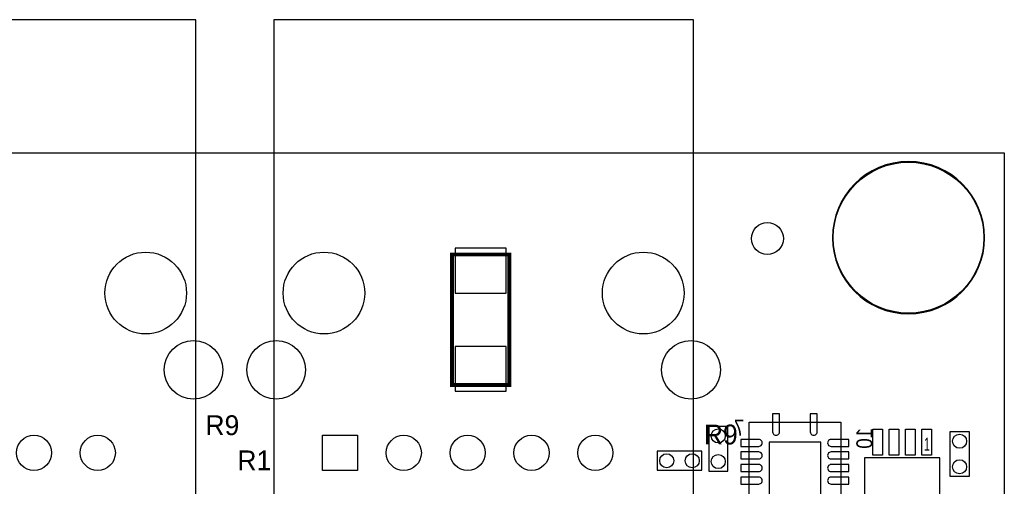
# Model space of a CAD drawing. Extents: x 4400 to 8899, y 281 to 4122.
# Tile 7 of 7: x 7258 to 8800, y 3392 to 4122. Entities that reach past the tile are written whole.
import ezdxf
from ezdxf.enums import TextEntityAlignment as Align

# ---------------------------------------------------------------- set-up
doc = ezdxf.new("R2010")
doc.units = 0
for name, color, linetype in [('BG_OUTLINE', 1, 'CONTINUOUS'), ('PG_ASSEMBLY_BOTTOM', 2, 'CONTINUOUS'), ('PG_ASSEMBLY_TOP', 3, 'CONTINUOUS'), ('PIN_BOTTOM', 5, 'CONTINUOUS'), ('PIN_TOP', 4, 'CONTINUOUS')]:
    doc.layers.add(name, color=color, linetype=linetype)

msp = doc.modelspace()

# ---------------------------------------------------------------- linework, layer by layer
at = {"layer": 'BG_OUTLINE'}
for points in [[(4400, 3914.4), (8800, 3914.4)], [(8800, 3914.4), (8800, 488)]]:
    msp.add_lwpolyline(points, dxfattribs=at)
msp.add_lwpolyline([(4400, 488.1), (4400, 3914.4), (8800, 3914.4), (8800, 488)], close=True, dxfattribs=at)
at = {"layer": 'PG_ASSEMBLY_BOTTOM', "const_width": 6}
msp.add_lwpolyline([(7935.1, 3551), (7935.1, 3755), (8024.8, 3755), (8024.8, 3551)], close=True, dxfattribs=at)
at = {"layer": 'PG_ASSEMBLY_BOTTOM'}
for points in [[(8337.1, 3486.2), (8337.1, 3416.2), (8367.1, 3416.2), (8367.1, 3486.2)], [(8400.2, 3329.5), (8400.2, 3492.9), (8544, 3492.9), (8544, 3329.5)], [(8256.3, 3417.5), (8326.3, 3417.5), (8326.3, 3447.5), (8256.3, 3447.5)]]:
    msp.add_lwpolyline(points, close=True, dxfattribs=at)
at = {"layer": 'PG_ASSEMBLY_TOP'}
for points in [[(7534.1, 4122.4), (6876.7, 4122.4), (6876.7, 3121.2), (7534.1, 3121.2)], [(8313.3, 4122.4), (7655.9, 4122.4), (7655.9, 3121.2), (8313.3, 3121.2)], [(8715, 3408), (8715, 3478), (8745, 3478), (8745, 3408)], [(8581, 3437), (8581, 3319), (8699, 3319), (8699, 3437)]]:
    msp.add_lwpolyline(points, close=True, dxfattribs=at)
msp.add_lwpolyline([(8769.1, 3781.4, 1), (8530.9, 3781.4, 1)], format="xyb", close=True, dxfattribs=at)
at = {"layer": 'PIN_BOTTOM'}
for points in [[(7939.9, 3694.8), (8019.9, 3694.8), (8019.9, 3764.8), (7939.9, 3764.8)], [(7939.9, 3541.2), (8019.9, 3541.2), (8019.9, 3611.2), (7939.9, 3611.2)], [(7732.1, 3472.3), (7787.1, 3472.3), (7787.1, 3417.3), (7732.1, 3417.3)], [(8512.45, 3461.4), (8431.75, 3461.4), (8431.75, 3361), (8512.45, 3361)]]:
    msp.add_lwpolyline(points, close=True, dxfattribs=at)
for points in [[(8437.1, 3505.7), (8437.1, 3477.8, 1.003729), (8448.1, 3477.8), (8448.1, 3505.7)], [(8496.1, 3505.7), (8496.1, 3477.8, 1.003729), (8507.1, 3477.8), (8507.1, 3505.7)], [(8387.5, 3454.9), (8415.4, 3454.9, 1.003729), (8415.4, 3465.9), (8387.5, 3465.9)], [(8556.7, 3465.9), (8528.8, 3465.9, 1.003729), (8528.8, 3454.9), (8556.7, 3454.9)], [(8387.5, 3435.2), (8415.4, 3435.2, 1.003729), (8415.4, 3446.2), (8387.5, 3446.2)], [(8556.7, 3446.2), (8528.8, 3446.2, 1.003729), (8528.8, 3435.2), (8556.7, 3435.2)], [(8387.5, 3415.5), (8415.4, 3415.5, 1.003729), (8415.4, 3426.5), (8387.5, 3426.5)], [(8556.7, 3426.5), (8528.8, 3426.5, 1.003729), (8528.8, 3415.5), (8556.7, 3415.5)], [(8387.5, 3395.9), (8415.4, 3395.9, 1.003729), (8415.4, 3406.9), (8387.5, 3406.9)], [(8556.7, 3406.9), (8528.8, 3406.9, 1.003729), (8528.8, 3395.9), (8556.7, 3395.9)]]:
    msp.add_lwpolyline(points, format="xyb", close=True, dxfattribs=at)
for centre, radius in [((8650, 3781.4), 118), ((7455.4, 3694.8), 63.95), ((7734.6, 3694.8), 63.95), ((8234.6, 3694.8), 63.95), ((7530.2, 3574.7), 46), ((7659.8, 3574.7), 46), ((8309.4, 3574.7), 46), ((7280.4, 3444.8), 27.5), ((7380.4, 3444.8), 27.5), ((7859.6, 3444.8), 27.5), ((7959.6, 3444.8), 27.5), ((8059.6, 3444.8), 27.5), ((8159.6, 3444.8), 27.5), ((8352.1, 3471.2), 11), ((8271.3, 3432.5), 11), ((8311.3, 3432.5), 11), ((8352.1, 3431.2), 11)]:
    msp.add_circle(centre, radius, dxfattribs=at)
at = {"layer": 'PIN_TOP'}
for points in [[(7732.1, 3472.3), (7787.1, 3472.3), (7787.1, 3417.3), (7732.1, 3417.3)], [(8594.1, 3482), (8609.1, 3482), (8609.1, 3441), (8594.1, 3441)], [(8619.7, 3482), (8634.7, 3482), (8634.7, 3441), (8619.7, 3441)], [(8645.3, 3482), (8660.3, 3482), (8660.3, 3441), (8645.3, 3441)], [(8670.9, 3482), (8685.9, 3482), (8685.9, 3441), (8670.9, 3441)]]:
    msp.add_lwpolyline(points, close=True, dxfattribs=at)
for centre, radius in [((8650, 3781.4), 118), ((8429, 3780), 25), ((7455.4, 3694.8), 63.95), ((7734.6, 3694.8), 63.95), ((8234.6, 3694.8), 63.95), ((7530.2, 3574.7), 46), ((7659.8, 3574.7), 46), ((8309.4, 3574.7), 46), ((7280.4, 3444.8), 27.5), ((7380.4, 3444.8), 27.5), ((7859.6, 3444.8), 27.5), ((7959.6, 3444.8), 27.5), ((8059.6, 3444.8), 27.5), ((8159.6, 3444.8), 27.5), ((8730, 3463), 11), ((8730, 3423), 11)]:
    msp.add_circle(centre, radius, dxfattribs=at)

# ---------------------------------------------------------------- texts
at = {"layer": 'PG_ASSEMBLY_BOTTOM', "text_generation_flag": 2, "width": 0.88}
msp.add_text('7', height=25, dxfattribs=at).set_placement((8393, 3471.6))
msp.add_text('10', height=25, rotation=90, dxfattribs=at).set_placement((8593.3, 3484))
at = {"layer": 'PG_ASSEMBLY_TOP'}
for s, p in [('R9', (7602, 3472.5)), ('R9', (8382.6, 3458)), ('R1', (7652, 3417.5))]:
    msp.add_text(s, height=31, dxfattribs=at).set_placement(p, align=Align.RIGHT)
at = {"layer": 'PG_ASSEMBLY_TOP', "width": 0.65}
msp.add_text('1', height=20, dxfattribs=at).set_placement((8674, 3448.3))

doc.saveas('drawing.dxf')
